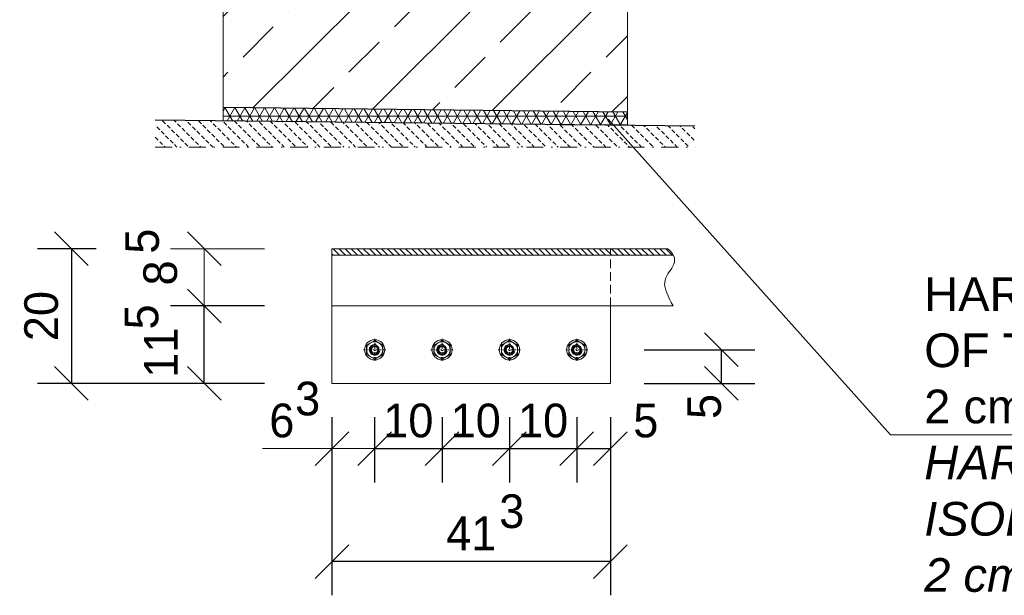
# Model space of a CAD drawing. Header units: millimetres. Extents: x -6178 to 46156, y -8419 to 8560.
# Tile 1 of 256: x -6178 to -4717, y -8306 to -7451. Entities that reach past the tile are written whole.
import ezdxf

# ---------------------------------------------------------------- set-up
doc = ezdxf.new("R2010")
doc.units = ezdxf.units.MM
doc.linetypes.add('DASHDOT', pattern=[1, 0.5, -0.25, 0, -0.25])
doc.linetypes.add('HIDDEN', pattern=[0.375, 0.25, -0.125])
for name, color, linetype, lineweight in [('Bemaßung', 7, 'Continuous', 9), ('Betonfundamente', 7, 'Continuous', 18), ('Dübel', 7, 'Continuous', 9), ('Mutter M16', 7, 'Continuous', 9), ('Schraffur Stahl', 7, 'Continuous', 5), ('Tragegurt', 7, 'Continuous', 20)]:
    doc.layers.add(name, color=color, linetype=linetype, lineweight=lineweight)
doc.layers.add('POL_Bema', color=7, linetype='Continuous')
doc.layers.add('Text', color=7, linetype='Continuous')
doc.styles.add('Arial_Standard', font='arial.ttf')
doc.dimstyles.new('DIN', dxfattribs={"dimtxt": 2.5, "dimasz": 2.5, "dimexe": 1.25, "dimexo": 0.625, "dimtad": 1, "dimtih": 1, "dimdec": 4, "dimdsep": 46, "dimlunit": 6, "dimtxsty": 'Standard', "dimcen": 2.5, "dimadec": 0, "dimazin": 0, "dimtfac": 1, "dimtdec": 4, "dimtmove": 0, "dimatfit": 3, "dimfxl": 0, "dimtvp": 1, "dimtolj": 1, "dimtzin": 0, "dimarcsym": 0})

# ---------------------------------------------------------------- blocks, each defined once
blk = doc.blocks.new('_Oblique')
at = {"layer": 'POL_Bema', "color": 0, "lineweight": -2}
blk.add_line((-0.5, -0.5), (0.5, 0.5), dxfattribs=at)
blk = doc.blocks.new('*D75')
at = {"layer": 'Bemaßung', "color": 0, "lineweight": -2, "transparency": 16777216}
for p, q in [((-5351.2, -8041.2), (-5351.2, -8138)), ((-5301.2, -8041.2), (-5301.2, -8138)), ((-5301.2, -8088), (-5351.2, -8088))]:
    blk.add_line(p, q, dxfattribs=at)
at = {"layer": 'DEFPOINTS', "color": 0, "transparency": 16777216}
for p in [(-5351.2, -7991.2), (-5301.2, -7991.2), (-5351.2, -8088)]:
    blk.add_point(p, dxfattribs=at)
at = {"layer": 'Bemaßung', "color": 0, "lineweight": -2, "transparency": 16777216, "xscale": 50, "yscale": 50, "zscale": 50, "rotation": 180}
blk.add_blockref('_Oblique', (-5351.2, -8088), dxfattribs=at)
at = {"layer": 'Bemaßung', "color": 0, "lineweight": -2, "transparency": 16777216, "xscale": 50, "yscale": 50, "zscale": 50}
blk.add_blockref('_Oblique', (-5301.2, -8088), dxfattribs=at)
at = {"layer": 'Bemaßung', "color": 0, "transparency": 16777216, "insert": (-5248.8, -8046.5), "char_height": 50, "attachment_point": 5}
blk.add_mtext('\\A1;5', dxfattribs=at)
blk = doc.blocks.new('*D76')
at = {"layer": 'Bemaßung', "color": 0, "lineweight": -2, "transparency": 16777216}
for p, q in [((-5451.2, -8041.2), (-5451.2, -8138)), ((-5351.2, -8041.2), (-5351.2, -8138)), ((-5351.2, -8088), (-5451.2, -8088))]:
    blk.add_line(p, q, dxfattribs=at)
at = {"layer": 'DEFPOINTS', "color": 0, "transparency": 16777216}
for p in [(-5451.2, -7991.2), (-5351.2, -7991.2), (-5451.2, -8088)]:
    blk.add_point(p, dxfattribs=at)
at = {"layer": 'Bemaßung', "color": 0, "lineweight": -2, "transparency": 16777216, "xscale": 50, "yscale": 50, "zscale": 50, "rotation": 180}
blk.add_blockref('_Oblique', (-5451.2, -8088), dxfattribs=at)
at = {"layer": 'Bemaßung', "color": 0, "lineweight": -2, "transparency": 16777216, "xscale": 50, "yscale": 50, "zscale": 50}
blk.add_blockref('_Oblique', (-5351.2, -8088), dxfattribs=at)
at = {"layer": 'Bemaßung', "color": 0, "transparency": 16777216, "insert": (-5401.2, -8046.5), "char_height": 50, "attachment_point": 5}
blk.add_mtext('\\A1;10', dxfattribs=at)
blk = doc.blocks.new('*D73')
at = {"layer": 'Bemaßung', "color": 0, "lineweight": -2, "transparency": 16777216}
for p, q in [((-5551.2, -8041.2), (-5551.2, -8138)), ((-5451.2, -8041.2), (-5451.2, -8138)), ((-5451.2, -8088), (-5551.2, -8088))]:
    blk.add_line(p, q, dxfattribs=at)
at = {"layer": 'DEFPOINTS', "color": 0, "transparency": 16777216}
for p in [(-5551.2, -7991.2), (-5451.2, -7991.2), (-5551.2, -8088)]:
    blk.add_point(p, dxfattribs=at)
at = {"layer": 'Bemaßung', "color": 0, "lineweight": -2, "transparency": 16777216, "xscale": 50, "yscale": 50, "zscale": 50, "rotation": 180}
blk.add_blockref('_Oblique', (-5551.2, -8088), dxfattribs=at)
at = {"layer": 'Bemaßung', "color": 0, "lineweight": -2, "transparency": 16777216, "xscale": 50, "yscale": 50, "zscale": 50}
blk.add_blockref('_Oblique', (-5451.2, -8088), dxfattribs=at)
at = {"layer": 'Bemaßung', "color": 0, "transparency": 16777216, "insert": (-5501.2, -8046.5), "char_height": 50, "attachment_point": 5}
blk.add_mtext('\\A1;10', dxfattribs=at)
blk = doc.blocks.new('*D74')
at = {"layer": 'Bemaßung', "color": 0, "lineweight": -2, "transparency": 16777216}
for p, q in [((-5651.2, -8041.2), (-5651.2, -8138)), ((-5551.2, -8041.2), (-5551.2, -8138)), ((-5551.2, -8088), (-5651.2, -8088))]:
    blk.add_line(p, q, dxfattribs=at)
at = {"layer": 'DEFPOINTS', "color": 0, "transparency": 16777216}
for p in [(-5651.2, -7991.2), (-5551.2, -7991.2), (-5651.2, -8088)]:
    blk.add_point(p, dxfattribs=at)
at = {"layer": 'Bemaßung', "color": 0, "lineweight": -2, "transparency": 16777216, "xscale": 50, "yscale": 50, "zscale": 50, "rotation": 180}
blk.add_blockref('_Oblique', (-5651.2, -8088), dxfattribs=at)
at = {"layer": 'Bemaßung', "color": 0, "lineweight": -2, "transparency": 16777216, "xscale": 50, "yscale": 50, "zscale": 50}
blk.add_blockref('_Oblique', (-5551.2, -8088), dxfattribs=at)
at = {"layer": 'Bemaßung', "color": 0, "transparency": 16777216, "insert": (-5601.2, -8046.5), "char_height": 50, "attachment_point": 5}
blk.add_mtext('\\A1;10', dxfattribs=at)
blk = doc.blocks.new('*D77')
at = {"layer": 'Bemaßung', "color": 0, "lineweight": -2, "transparency": 16777216}
for p, q in [((-5251.2, -7941.2), (-5086.9, -7941.2)), ((-5136.9, -7941.2), (-5136.9, -7991.2)), ((-5251.2, -7991.2), (-5086.9, -7991.2))]:
    blk.add_line(p, q, dxfattribs=at)
at = {"layer": 'DEFPOINTS', "color": 0, "transparency": 16777216}
for p in [(-5301.2, -7941.2), (-5301.2, -7991.2), (-5136.9, -7991.2)]:
    blk.add_point(p, dxfattribs=at)
at = {"layer": 'Bemaßung', "color": 0, "lineweight": -2, "transparency": 16777216, "xscale": 50, "yscale": 50, "zscale": 50}
for p, rotation in [((-5136.9, -7941.2), 90), ((-5136.9, -7991.2), 270)]:
    blk.add_blockref('_Oblique', p, dxfattribs=dict(at, rotation=rotation))
at = {"layer": 'Bemaßung', "color": 0, "transparency": 16777216, "insert": (-5161.9, -8025.4), "char_height": 50, "attachment_point": 5, "rotation": 90}
blk.add_mtext('\\A1;5', dxfattribs=at)
blk = doc.blocks.new('*D78')
at = {"layer": 'Bemaßung', "color": 0, "lineweight": -2, "transparency": 16777216}
for p, q in [((-5714.6, -8041.2), (-5714.6, -8305.6)), ((-5301.2, -8041.2), (-5301.2, -8305.6)), ((-5301.2, -8255.6), (-5714.6, -8255.6))]:
    blk.add_line(p, q, dxfattribs=at)
at = {"layer": 'DEFPOINTS', "color": 0, "transparency": 16777216}
for p in [(-5714.6, -7991.2), (-5301.2, -7991.2), (-5714.6, -8255.6)]:
    blk.add_point(p, dxfattribs=at)
at = {"layer": 'Bemaßung', "color": 0, "lineweight": -2, "transparency": 16777216, "xscale": 50, "yscale": 50, "zscale": 50, "rotation": 180}
blk.add_blockref('_Oblique', (-5714.6, -8255.6), dxfattribs=at)
at = {"layer": 'Bemaßung', "color": 0, "lineweight": -2, "transparency": 16777216, "xscale": 50, "yscale": 50, "zscale": 50}
blk.add_blockref('_Oblique', (-5301.2, -8255.6), dxfattribs=at)
at = {"layer": 'Bemaßung', "color": 0, "transparency": 16777216, "insert": (-5507.9, -8213.6), "char_height": 50, "attachment_point": 5}
blk.add_mtext('\\A1;41', dxfattribs=at)
blk = doc.blocks.new('*D79')
at = {"layer": 'Bemaßung', "color": 0, "lineweight": -2, "transparency": 16777216}
for p, q in [((-5814.6, -7876.2), (-5954.2, -7876.2)), ((-5904.2, -7991.2), (-5904.2, -7876.2)), ((-5814.6, -7991.2), (-5954.2, -7991.2))]:
    blk.add_line(p, q, dxfattribs=at)
at = {"layer": 'DEFPOINTS', "color": 0, "transparency": 16777216}
for p in [(-5904.2, -7876.2), (-5714.6, -7876.2), (-5714.6, -7991.2)]:
    blk.add_point(p, dxfattribs=at)
at = {"layer": 'Bemaßung', "color": 0, "lineweight": -2, "transparency": 16777216, "xscale": 50, "yscale": 50, "zscale": 50}
for p, rotation in [((-5904.2, -7876.2), 90), ((-5904.2, -7991.2), 270)]:
    blk.add_blockref('_Oblique', p, dxfattribs=dict(at, rotation=rotation))
at = {"layer": 'Bemaßung', "color": 0, "transparency": 16777216, "insert": (-5968.5, -7945.5), "char_height": 50, "attachment_point": 5, "rotation": 90}
blk.add_mtext('\\A1;11', dxfattribs=at)
blk = doc.blocks.new('*D80')
at = {"layer": 'Bemaßung', "color": 0, "lineweight": -2, "transparency": 16777216}
for p, q in [((-6064.6, -7791.2), (-6151.4, -7791.2)), ((-6101.4, -7791.2), (-6101.4, -7991.2)), ((-5917.3, -7991.2), (-6151.4, -7991.2))]:
    blk.add_line(p, q, dxfattribs=at)
at = {"layer": 'DEFPOINTS', "color": 0, "transparency": 16777216}
for p in [(-5814.6, -7791.2), (-6101.4, -7991.2), (-5667.3, -7991.2)]:
    blk.add_point(p, dxfattribs=at)
at = {"layer": 'Bemaßung', "color": 0, "lineweight": -2, "transparency": 16777216, "xscale": 50, "yscale": 50, "zscale": 50}
for p, rotation in [((-6101.4, -7791.2), 90), ((-6101.4, -7991.2), 270)]:
    blk.add_blockref('_Oblique', p, dxfattribs=dict(at, rotation=rotation))
at = {"layer": 'Bemaßung', "color": 0, "transparency": 16777216, "insert": (-6145.9, -7891.2), "char_height": 50, "attachment_point": 5, "rotation": 90}
blk.add_mtext('\\A1;20', dxfattribs=at)

msp = doc.modelspace()

# ---------------------------------------------------------------- hatches: boundary and pattern name
at = {"lineweight": 5}
h = msp.add_hatch(dxfattribs=at)
h.set_pattern_fill('NET3', color=256, scale=4)
h.paths.add_polyline_path([(-5876.16706, -7581.60909), (-5876.16706, -7601.60909), (-5276.16706, -7608.40548), (-5276.16706, -7588.40548)])
h = msp.add_hatch(dxfattribs=at)
h.set_pattern_fill('BETON_UNBEWEHRT', color=256, scale=50, angle=90, pattern_type=2)
h.set_pattern_definition([(135, (-69939.14, -15381.845), (-8.8388348, -8.8388348), [6.25, -3.125])])
h.paths.add_polyline_path([(-5976.98447, -7600.4671), (-5976.98447, -7640.36574), (-5176.16723, -7640.36574), (-5176.16723, -7609.53821)])
at = {"layer": 'Betonfundamente', "lineweight": 9}
h = msp.add_hatch(dxfattribs=at)
h.set_pattern_fill('ANSI33', color=256, scale=20, style=0)
h.set_pattern_definition([(45, (-116977.25, -3959.84), (-89.80256, 89.80256), []), (45, (-116887.45, -3959.84), (-89.80256, 89.80256), [63.5, -31.75])])
h.paths.add_polyline_path([(-5876.16721, -7581.60909), (-5276.16719, -7588.40548), (-5276.16706, -7307.14278), (-5291.16706, -7292.14279), (-5726.16706, -7292.14279), (-5726.16706, -7047.14279), (-5741.16706, -7032.14279), (-5861.16706, -7032.14279), (-5876.16706, -7047.14279)])
at = {"layer": 'Schraffur Stahl'}
h = msp.add_hatch(dxfattribs=at)
h.set_pattern_fill('ANSI31', color=256, scale=2, angle=270, style=0)
h.set_pattern_definition([(315, (-363.9045, 33.727), (4.490128, 4.490128), [])])
h.paths.add_polyline_path([(-5714.59101, -7800.71475), (-5208.04937, -7800.71475), (-5216.19675, -7791.23969), (-5714.59101, -7791.23969)], flags=0)

# ---------------------------------------------------------------- linework, layer by layer
for p, q in [((-5276.16706, -7588.40548), (-5876.16706, -7581.60909)), ((-5176.16723, -7609.53821), (-5976.98447, -7600.4671))]:
    msp.add_line(p, q)
at = {"layer": 'Bemaßung'}
for p, q in [((-5814.59101, -7791.23969), (-5954.15701, -7791.23969)), ((-5904.15701, -7791.23969), (-5904.15701, -7876.23969)), ((-5814.59101, -7876.23969), (-5954.15701, -7876.23969)), ((-5714.59101, -8041.23969), (-5714.59101, -8137.95874)), ((-5651.16706, -8041.23969), (-5651.16706, -8137.95874)), ((-5817.6187, -8087.95874), (-5651.16706, -8087.95874))]:
    msp.add_line(p, q, dxfattribs=at)
at = {"layer": 'Betonfundamente'}
for p, q in [((-5876.16706, -7601.81266), (-5876.16706, -7047.14279)), ((-5276.16706, -7608.40548), (-5276.16706, -7307.14279))]:
    msp.add_line(p, q, dxfattribs=at)
at = {"layer": 'Dübel', "linetype": 'DASHDOT', "lineweight": 9, "ltscale": 50}
msp.add_line((-5976.98447, -7640.36574), (-5175.34964, -7640.36574), dxfattribs=at)
at = {"layer": 'Mutter M16', "linetype": 'Continuous'}
for p, q in [((-5651.16706, -7927.38328), (-5663.16706, -7934.31148)), ((-5663.16706, -7934.31148), (-5663.16706, -7948.16789)), ((-5639.16706, -7934.31148), (-5651.16706, -7927.38328)), ((-5639.16706, -7948.16789), (-5639.16706, -7934.31148)), ((-5551.16706, -7927.38328), (-5563.16706, -7934.31148)), ((-5563.16706, -7934.31148), (-5563.16706, -7948.16789)), ((-5539.16706, -7934.31148), (-5551.16706, -7927.38328)), ((-5539.16706, -7948.16789), (-5539.16706, -7934.31148)), ((-5451.16706, -7927.38328), (-5463.16706, -7934.31148)), ((-5463.16706, -7934.31148), (-5463.16706, -7948.16789)), ((-5439.16706, -7934.31148), (-5451.16706, -7927.38328)), ((-5439.16706, -7948.16789), (-5439.16706, -7934.31148)), ((-5351.16706, -7927.38328), (-5363.16706, -7934.31148)), ((-5363.16706, -7934.31148), (-5363.16706, -7948.16789)), ((-5339.16706, -7934.31148), (-5351.16706, -7927.38328)), ((-5339.16706, -7948.16789), (-5339.16706, -7934.31148)), ((-5663.16706, -7948.16789), (-5651.16706, -7955.09609)), ((-5656.96706, -7941.23969), (-5654.06706, -7936.21674)), ((-5654.06706, -7946.26263), (-5656.96706, -7941.23969)), ((-5654.06706, -7936.21674), (-5648.26706, -7936.21674)), ((-5648.26706, -7946.26263), (-5654.06706, -7946.26263)), ((-5651.16706, -7955.09609), (-5639.16706, -7948.16789)), ((-5648.26706, -7936.21674), (-5645.36706, -7941.23969)), ((-5645.36706, -7941.23969), (-5648.26706, -7946.26263)), ((-5563.16706, -7948.16789), (-5551.16706, -7955.09609)), ((-5556.96706, -7941.23969), (-5554.06706, -7936.21674)), ((-5554.06706, -7946.26263), (-5556.96706, -7941.23969)), ((-5554.06706, -7936.21674), (-5548.26706, -7936.21674)), ((-5548.26706, -7946.26263), (-5554.06706, -7946.26263)), ((-5551.16706, -7955.09609), (-5539.16706, -7948.16789)), ((-5548.26706, -7936.21674), (-5545.36706, -7941.23969)), ((-5545.36706, -7941.23969), (-5548.26706, -7946.26263)), ((-5463.16706, -7948.16789), (-5451.16706, -7955.09609)), ((-5456.96706, -7941.23969), (-5454.06706, -7936.21674)), ((-5454.06706, -7946.26263), (-5456.96706, -7941.23969)), ((-5454.06706, -7936.21674), (-5448.26706, -7936.21674)), ((-5448.26706, -7946.26263), (-5454.06706, -7946.26263)), ((-5451.16706, -7955.09609), (-5439.16706, -7948.16789)), ((-5448.26706, -7936.21674), (-5445.36706, -7941.23969)), ((-5445.36706, -7941.23969), (-5448.26706, -7946.26263)), ((-5363.16706, -7948.16789), (-5351.16706, -7955.09609)), ((-5356.96706, -7941.23969), (-5354.06706, -7936.21674)), ((-5354.06706, -7946.26263), (-5356.96706, -7941.23969)), ((-5354.06706, -7936.21674), (-5348.26706, -7936.21674)), ((-5348.26706, -7946.26263), (-5354.06706, -7946.26263)), ((-5351.16706, -7955.09609), (-5339.16706, -7948.16789)), ((-5348.26706, -7936.21674), (-5345.36706, -7941.23969)), ((-5345.36706, -7941.23969), (-5348.26706, -7946.26263))]:
    msp.add_line(p, q, dxfattribs=at)
at = {"layer": 'Mutter M16', "linetype": 'DASHDOT', "ltscale": 10}
for p, q in [((-5651.16706, -7924.73969), (-5651.16706, -7957.73969)), ((-5551.16706, -7924.73969), (-5551.16706, -7957.73969)), ((-5451.16706, -7924.73969), (-5451.16706, -7957.73969)), ((-5351.16706, -7924.73969), (-5351.16706, -7957.73969)), ((-5634.66706, -7941.23969), (-5667.66706, -7941.23969)), ((-5534.66706, -7941.23969), (-5567.66706, -7941.23969)), ((-5434.66706, -7941.23969), (-5467.66706, -7941.23969)), ((-5334.66706, -7941.23969), (-5367.66706, -7941.23969))]:
    msp.add_line(p, q, dxfattribs=at)
at = {"layer": 'Mutter M16', "linetype": 'Continuous'}
for centre, radius in [((-5651.16706, -7941.23969), 15), ((-5651.16706, -7941.23969), 12), ((-5651.16706, -7941.23969), 6.77315), ((-5551.16706, -7941.23969), 15), ((-5551.16706, -7941.23969), 12), ((-5551.16706, -7941.23969), 6.77315), ((-5451.16706, -7941.23969), 15), ((-5451.16706, -7941.23969), 12), ((-5451.16706, -7941.23969), 6.77315), ((-5351.16706, -7941.23969), 15), ((-5351.16706, -7941.23969), 12), ((-5351.16706, -7941.23969), 6.77315), ((-5651.16706, -7941.23969), 5.02295), ((-5551.16706, -7941.23969), 5.02295), ((-5451.16706, -7941.23969), 5.02295), ((-5351.16706, -7941.23969), 5.02295)]:
    msp.add_circle(centre, radius, dxfattribs=at)
for centre in [(-5651.16706, -7941.23969), (-5551.16706, -7941.23969), (-5451.16706, -7941.23969), (-5351.16706, -7941.23969)]:
    msp.add_arc(centre, 8, 74.99999998, 345.00000001, dxfattribs=at)
at = {"layer": 'Text', "lineweight": 9}
for p, q in [((-4885.56396, -8067.36554), (-5304.53241, -7599.00374)), ((-3495.42766, -8067.36554), (-4885.56396, -8067.36554))]:
    msp.add_line(p, q, dxfattribs=at)
at = {"layer": 'Tragegurt', "ltscale": 10}
msp.add_line((-5714.59101, -7791.23969), (-5714.59101, -7876.23969), dxfattribs=at)
at = {"layer": 'Tragegurt'}
for p, q in [((-5301.16706, -7791.23969), (-5714.59101, -7791.23969)), ((-5216.19675, -7791.23969), (-5714.59101, -7791.23969)), ((-5714.59101, -7800.71475), (-5208.04937, -7800.71475)), ((-5714.59101, -7991.23969), (-5714.59101, -7876.23969)), ((-5208.22001, -7876.23969), (-5714.59101, -7876.23969)), ((-5301.16706, -7991.23969), (-5301.16706, -7876.23969)), ((-5301.16706, -7991.23969), (-5714.59101, -7991.23969))]:
    msp.add_line(p, q, dxfattribs=at)
at = {"layer": 'Tragegurt', "linetype": 'HIDDEN', "lineweight": 18, "ltscale": 50}
msp.add_line((-5301.16706, -7876.23969), (-5301.16706, -7791.23969), dxfattribs=at)
at = {"layer": 'Tragegurt'}
msp.add_open_spline([(-5216.19675, -7791.23969), (-5191.7261, -7812.2727), (-5232.95961, -7828.15539), (-5215.85209, -7861.956), (-5208.22001, -7876.23969)], degree=3, knots=[87.4236408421, 87.4236408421, 87.4236408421, 87.4236408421, 159.012571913, 195.5611844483, 195.5611844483, 195.5611844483, 195.5611844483], dxfattribs=at)

# ---------------------------------------------------------------- block references
at = {"layer": 'Bemaßung', "xscale": 50, "yscale": 50, "zscale": 50}
for p, rotation in [((-5904.15701, -7791.23969), 270), ((-5714.59101, -8087.95874), 180)]:
    msp.add_blockref('_Oblique', p, dxfattribs=dict(at, rotation=rotation))
msp.add_blockref('_Oblique', (-5651.16706, -8087.95874), dxfattribs=at)

# ---------------------------------------------------------------- texts
at = {"layer": 'Bemaßung', "char_height": 50, "attachment_point": 5, "rotation": 90}
for s, insert in [('\\A1;5', (-5996.09932, -7780.0897)), ('\\A1;8', (-5969.2103, -7827.19877)), ('\\A1;5', (-5997.0061, -7892.4256))]:
    msp.add_mtext(s, dxfattribs=dict(at, insert=insert))
at = {"layer": 'Bemaßung', "char_height": 50, "attachment_point": 5}
for s, insert in [('\\A1;3', (-5750.66436, -8013.90518)), ('\\A1;6', (-5788.99849, -8046.46831)), ('\\A1;3', (-5447.69593, -8181.11999))]:
    msp.add_mtext(s, dxfattribs=dict(at, insert=insert))
at = {"layer": 'Text', "insert": (-4835.53924, -8067.36554), "char_height": 50, "width": 1689.7604947, "attachment_point": 4, "style": 'Arial_Standard'}
msp.add_mtext('HARDPLATE FOR THE PROTECTION\\POF THE INSULATION OF TANK SLAB\\P2 cm THICK\\P{\\fArial|b0|i1|c0|p34;HARTFASERPLATTE ZUM SCHUTZ DER \\PISOLIERUNG DER TANKDECKE\\P2 cm DICK}', dxfattribs=at)

# ---------------------------------------------------------------- dimensions: what is measured, and where the dimension line sits
at = {"layer": 'Bemaßung'}
for base, p1, p2, text, override, picture, middle in [((-6101.36386, -7991.23969), (-5814.59101, -7791.23969), (-5667.27161, -7991.23969), '20', {"dimscale": 100, "dimtxt": 0.5, "dimasz": 0.5, "dimexe": 0.5, "dimexo": 2.5, "dimgap": 0, "dimtih": 0, "dimdec": 2, "dimblk1": 'Oblique', "dimblk2": 'Oblique', "dimsah": 1, "dimtmove": 2}, '*D80', (-6145.91352, -7891.23969)), ((-5904.15701, -7876.23969), (-5714.59101, -7991.23969), (-5714.59101, -7876.23969), '11', {"dimscale": 100, "dimtxt": 0.5, "dimasz": 0.5, "dimexe": 0.5, "dimexo": 1, "dimgap": 0, "dimtih": 0, "dimdec": 2, "dimblk1": 'Oblique', "dimblk2": 'Oblique', "dimsah": 1, "dimtmove": 2}, '*D79', (-5968.52755, -7945.49605)), ((-5136.89383, -7991.23969), (-5301.16706, -7941.23969), (-5301.16706, -7991.23969), '5', {"dimscale": 100, "dimtxt": 0.5, "dimasz": 0.5, "dimexe": 0.5, "dimexo": 0.5, "dimgap": 0, "dimtih": 0, "dimdec": 2, "dimblk1": 'Oblique', "dimblk2": 'Oblique', "dimsah": 1, "dimtmove": 2}, '*D77', (-5161.89383, -8025.38442))]:
    dim = msp.add_linear_dim(base=base, p1=p1, p2=p2, angle=90, text=text, dimstyle='DIN', override=override, dxfattribs=at)
    dim.commit()
    dim.dimension.update_dxf_attribs({"geometry": picture, "text_midpoint": middle, "dimtype": 160})
for base, p1, p2, text, picture, middle in [((-5714.59101, -8255.56459), (-5301.16706, -7991.23969), (-5714.59101, -7991.23969), '41', '*D78', (-5507.87903, -8213.63061)), ((-5651.16706, -8087.95874), (-5551.16706, -7991.23969), (-5651.16706, -7991.23969), '10', '*D74', (-5601.16706, -8046.46831)), ((-5551.16706, -8087.95874), (-5451.16706, -7991.23969), (-5551.16706, -7991.23969), '10', '*D73', (-5501.16706, -8046.46831)), ((-5451.16706, -8087.95874), (-5351.16706, -7991.23969), (-5451.16706, -7991.23969), '10', '*D76', (-5401.16706, -8046.46831)), ((-5351.16706, -8087.95874), (-5301.16706, -7991.23969), (-5351.16706, -7991.23969), '5', '*D75', (-5248.83652, -8046.46831))]:
    dim = msp.add_linear_dim(base=base, p1=p1, p2=p2, text=text, dimstyle='DIN', override={"dimscale": 100, "dimtxt": 0.5, "dimasz": 0.5, "dimexe": 0.5, "dimexo": 0.5, "dimgap": 0, "dimtih": 0, "dimdec": 2, "dimblk1": 'Oblique', "dimblk2": 'Oblique', "dimsah": 1, "dimtmove": 2}, dxfattribs=at)
    dim.commit()
    dim.dimension.update_dxf_attribs({"geometry": picture, "text_midpoint": middle, "dimtype": 160})

doc.saveas('drawing.dxf')
